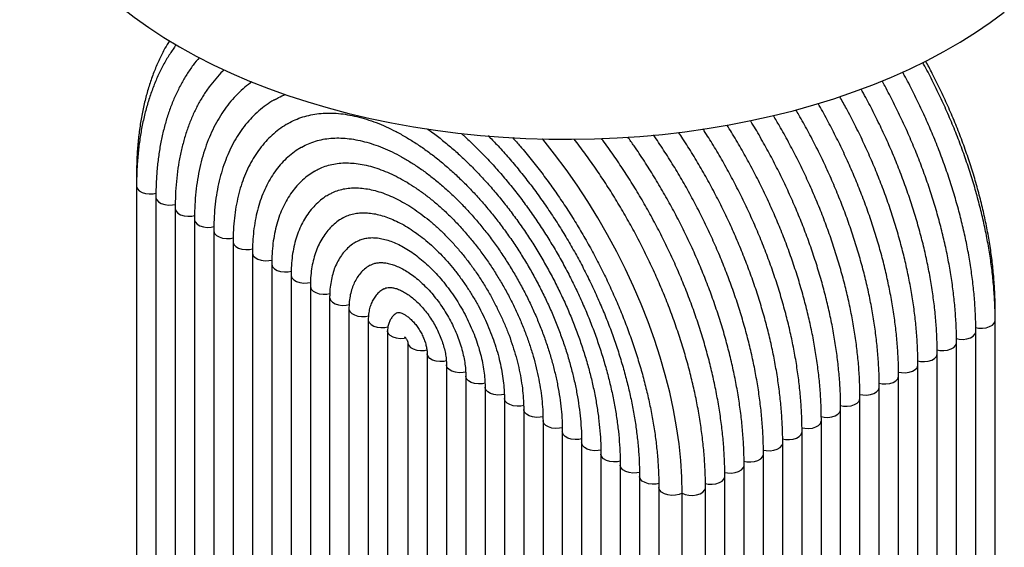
# Paper-space layout '_Isométrica' of a CAD drawing. Header units: millimetres. Extents: x -257 to 143, y -123 to 646.
# Tile 2 of 3: x -257 to 104, y 70 to 263. Entities that reach past the tile are written whole.
import ezdxf

# ---------------------------------------------------------------- set-up
doc = ezdxf.new("R2010")
doc.units = ezdxf.units.MM

psp = doc.layouts.new('_Isométrica')

# ---------------------------------------------------------------- linework, layer by layer
at = {"color": 7, "linetype": 'Continuous', "lineweight": 25}
for p, q in [((-163.27, 233.8), (-163.59, 233.62)), ((-153.53, 216.33), (-153.86, 216.13)), ((-213.77, 206.28), (-213.77, -10.1)), ((-143.18, 199.22), (-143.29, 199.15)), ((-206.7, 198.12), (-206.7, -14.19)), ((-199.63, 194.03), (-199.63, -18.27)), ((-192.56, 189.95), (-192.56, -22.35)), ((-185.49, 185.87), (-185.49, -26.43)), ((-178.42, 181.79), (-178.42, -30.51)), ((-171.35, 177.71), (-171.35, -34.6)), ((-164.28, 173.62), (-164.28, -38.68)), ((-157.2, 169.54), (-157.2, -42.76)), ((-150.13, 165.46), (-150.13, -46.84)), ((-123.26, 164.52), (-123.51, 164.37)), ((-143.06, 161.38), (-143.06, -50.92)), ((-135.99, 157.3), (-135.99, -55.01)), ((-118.43, 155.76), (-118.28, 155.86)), ((100.64, -59.29), (100.64, 157.09)), ((-128.92, 153.21), (-128.92, -59.09)), ((-121.85, 149.13), (-121.85, -63.17)), ((93.57, -63.37), (93.57, 148.93)), ((-114.42, 144.84), (-114.42, -67.46)), ((86.49, -67.46), (86.49, 144.84)), ((-107.35, 140.76), (-107.35, -71.54)), ((79.42, -71.54), (79.42, 140.76)), ((-100.28, 136.68), (-100.28, -75.62)), ((72.35, -75.62), (72.35, 136.68)), ((-93.21, 132.6), (-93.21, -79.7)), ((65.28, -79.7), (65.28, 132.6)), ((-86.14, 128.52), (-86.14, -83.78)), ((58.21, -83.78), (58.21, 128.52)), ((-79.07, 124.43), (-79.07, -87.87)), ((51.14, -87.87), (51.14, 124.43)), ((-72, 120.35), (-72, -91.95)), ((44.07, -91.95), (44.07, 120.35)), ((-64.93, 116.27), (-64.93, -96.03)), ((37, -96.03), (37, 116.27)), ((-57.86, 112.19), (-57.86, -100.11)), ((29.93, -100.11), (29.93, 112.19)), ((-50.79, 108.11), (-50.79, -104.19)), ((22.85, -104.19), (22.85, 108.11)), ((-43.71, 104.02), (-43.71, -108.28)), ((15.78, -108.28), (15.78, 104.02)), ((-36.64, 99.94), (-36.64, -112.36)), ((8.71, -112.36), (8.71, 99.94)), ((-29.57, 95.86), (-29.57, -116.44)), ((1.64, -116.44), (1.64, 95.86)), ((-22.5, 91.78), (-22.5, -120.52)), ((-5.43, -120.52), (-5.43, 91.78)), ((-13.97, -122.56), (-13.97, 89.74))]:
    psp.add_line(p, q, dxfattribs=at)
at = {"color": 7, "linetype": 'Continuous', "lineweight": 25, "flags": 128}
for points in [[(-256.57, 334.79), (-256.47, 331.16), (-256.03, 326.33), (-255.24, 321.52), (-254.11, 316.73), (-252.62, 311.97), (-250.8, 307.25), (-248.63, 302.58), (-246.12, 297.96), (-243.28, 293.41), (-240.12, 288.93), (-236.63, 284.54), (-232.83, 280.23), (-228.72, 276.01), (-224.3, 271.9), (-219.59, 267.9), (-214.6, 264.02), (-209.33, 260.26), (-203.79, 256.64), (-197.99, 253.15)], [(-197.99, 253.15), (-191.94, 249.8), (-185.66, 246.6), (-179.15, 243.56), (-172.42, 240.67), (-165.5, 237.96), (-158.38, 235.41), (-151.08, 233.03), (-143.61, 230.84), (-136, 228.83), (-128.24, 227), (-120.36, 225.36), (-112.37, 223.91), (-104.28, 222.66), (-96.1, 221.61), (-87.86, 220.75), (-79.56, 220.09), (-71.22, 219.64), (-62.85, 219.39), (-54.47, 219.34), (-46.1, 219.49), (-37.75, 219.84), (-29.43, 220.4), (-21.15, 221.15), (-12.94, 222.11), (-4.8, 223.26), (3.24, 224.61), (11.18, 226.16), (19, 227.89), (26.69, 229.81), (34.23, 231.91), (41.61, 234.2), (48.82, 236.66), (55.85, 239.29), (62.68, 242.1), (69.3, 245.06), (75.69, 248.18), (81.86, 251.45), (87.78, 254.87), (93.45, 258.43), (98.86, 262.13), (103.99, 265.95)], [(-13.97, 89.74), (-14.09, 95.61), (-14.47, 101.62), (-15.11, 107.74), (-16, 113.96), (-17.13, 120.27), (-18.51, 126.65), (-20.14, 133.07), (-22, 139.54), (-24.1, 146.02), (-26.43, 152.51), (-28.98, 158.98), (-31.74, 165.42), (-34.71, 171.81), (-37.89, 178.14), (-41.26, 184.39), (-44.81, 190.55), (-48.54, 196.59), (-52.43, 202.5), (-56.48, 208.28), (-60.68, 213.89), (-65.01, 219.33), (-65.09, 219.43)], [(-148.48, 207.7), (-148.26, 207.83), (-148.07, 207.94)], [(-138.81, 190.18), (-138.79, 190.19), (-138.16, 190.56)]]:
    psp.add_lwpolyline(points, dxfattribs=at)
at = {"color": 8, "linetype": 'Continuous', "lineweight": 25, "flags": 128}
for points in [[(-213.77, 202.2), (-213.76, 201.99), (-213.46, 201.19), (-212.78, 200.47), (-211.77, 199.89), (-210.52, 199.49), (-209.13, 199.32), (-207.71, 199.38), (-206.67, 199.58)], [(-206.7, 198.11), (-206.69, 197.91), (-206.39, 197.11), (-205.7, 196.39), (-204.7, 195.8), (-203.45, 195.41), (-202.06, 195.24), (-200.64, 195.3), (-199.61, 195.49)], [(-199.63, 194.03), (-199.62, 193.83), (-199.32, 193.02), (-198.63, 192.3), (-197.63, 191.72), (-196.38, 191.33), (-194.99, 191.15), (-193.57, 191.21), (-192.53, 191.42)], [(-192.56, 189.95), (-192.55, 189.75), (-192.24, 188.94), (-191.56, 188.22), (-190.56, 187.64), (-189.31, 187.25), (-187.92, 187.07), (-186.5, 187.13), (-185.46, 187.33)], [(-185.49, 185.87), (-185.48, 185.66), (-185.17, 184.86), (-184.49, 184.14), (-183.49, 183.56), (-182.24, 183.16), (-180.85, 182.99), (-179.43, 183.05), (-178.39, 183.25)], [(-178.42, 181.79), (-178.41, 181.58), (-178.1, 180.78), (-177.42, 180.06), (-176.41, 179.48), (-175.17, 179.08), (-173.77, 178.91), (-172.36, 178.97), (-171.32, 179.17)], [(-171.35, 177.7), (-171.33, 177.5), (-171.03, 176.7), (-170.35, 175.98), (-169.34, 175.39), (-168.09, 175), (-166.7, 174.83), (-165.28, 174.88), (-164.23, 175.09)], [(-164.28, 173.62), (-164.26, 173.42), (-163.96, 172.61), (-163.28, 171.89), (-162.27, 171.31), (-161.02, 170.92), (-159.63, 170.74), (-158.21, 170.8), (-157.18, 171)], [(-157.2, 169.54), (-157.19, 169.34), (-156.89, 168.53), (-156.21, 167.81), (-155.2, 167.23), (-153.95, 166.84), (-152.56, 166.66), (-151.14, 166.72), (-150.09, 166.92)], [(-150.13, 165.46), (-150.12, 165.25), (-149.82, 164.45), (-149.14, 163.73), (-148.13, 163.15), (-146.88, 162.75), (-145.49, 162.58), (-144.07, 162.64), (-143.03, 162.84)], [(-143.06, 161.38), (-143.05, 161.17), (-142.75, 160.37), (-142.07, 159.65), (-141.06, 159.07), (-139.81, 158.67), (-138.42, 158.5), (-137, 158.56), (-135.94, 158.77)], [(-135.99, 157.29), (-135.98, 157.09), (-135.68, 156.29), (-134.99, 155.57), (-133.99, 154.98), (-132.74, 154.59), (-131.35, 154.42), (-129.93, 154.47), (-128.84, 154.69)], [(-128.92, 153.21), (-128.91, 153.01), (-128.61, 152.2), (-127.92, 151.48), (-126.92, 150.9), (-125.67, 150.51), (-124.28, 150.33), (-122.86, 150.39), (-121.7, 150.63)], [(93.53, 150.39), (94.57, 150.19), (95.99, 150.13), (97.38, 150.3), (98.63, 150.7), (99.64, 151.28), (100.32, 152), (100.62, 152.8), (100.64, 153.01)], [(-115.13, 146.42), (-115.79, 146.31), (-117.21, 146.25), (-118.6, 146.43), (-119.85, 146.82), (-120.85, 147.4), (-121.53, 148.12), (-121.84, 148.93), (-121.85, 149.13)], [(86.46, 146.31), (87.5, 146.11), (88.92, 146.05), (90.31, 146.22), (91.56, 146.62), (92.57, 147.2), (93.25, 147.92), (93.55, 148.72), (93.57, 148.93)], [(-114.42, 144.84), (-114.41, 144.64), (-114.11, 143.84), (-113.43, 143.12), (-112.42, 142.53), (-111.17, 142.14), (-109.78, 141.97), (-108.36, 142.02), (-107.46, 142.19)], [(79.38, 142.23), (80.43, 142.02), (81.85, 141.97), (83.24, 142.14), (84.49, 142.53), (85.5, 143.12), (86.18, 143.84), (86.48, 144.64), (86.49, 144.85)], [(-100.34, 138.12), (-101.29, 137.94), (-102.71, 137.88), (-104.1, 138.06), (-105.35, 138.45), (-106.36, 139.03), (-107.04, 139.75), (-107.34, 140.56), (-107.35, 140.75)], [(72.31, 138.15), (73.36, 137.94), (74.78, 137.88), (76.17, 138.06), (77.42, 138.45), (78.43, 139.03), (79.11, 139.75), (79.41, 140.56), (79.42, 140.76)], [(-93.24, 134.05), (-94.22, 133.86), (-95.64, 133.8), (-97.03, 133.98), (-98.28, 134.37), (-99.29, 134.95), (-99.97, 135.67), (-100.27, 136.47), (-100.28, 136.67)], [(65.24, 134.06), (66.29, 133.86), (67.71, 133.8), (69.1, 133.98), (70.35, 134.37), (71.35, 134.95), (72.04, 135.67), (72.34, 136.47), (72.35, 136.68)], [(-86.17, 129.97), (-87.15, 129.78), (-88.57, 129.72), (-89.96, 129.89), (-91.21, 130.29), (-92.21, 130.87), (-92.9, 131.59), (-93.2, 132.39), (-93.21, 132.6)], [(58.17, 129.98), (59.22, 129.78), (60.64, 129.72), (62.03, 129.89), (63.28, 130.29), (64.28, 130.87), (64.97, 131.59), (65.27, 132.39), (65.28, 132.6)], [(-79.09, 125.88), (-80.08, 125.7), (-81.5, 125.64), (-82.89, 125.81), (-84.14, 126.21), (-85.14, 126.79), (-85.83, 127.51), (-86.13, 128.31), (-86.14, 128.52)], [(51.1, 125.9), (52.15, 125.7), (53.57, 125.64), (54.96, 125.81), (56.21, 126.21), (57.21, 126.79), (57.89, 127.51), (58.2, 128.31), (58.21, 128.52)], [(-72, 121.81), (-73.01, 121.61), (-74.43, 121.56), (-75.82, 121.73), (-77.07, 122.12), (-78.07, 122.7), (-78.75, 123.43), (-79.06, 124.23), (-79.07, 124.43)], [(44.03, 121.82), (45.08, 121.61), (46.5, 121.56), (47.89, 121.73), (49.14, 122.12), (50.14, 122.7), (50.82, 123.43), (51.13, 124.23), (51.14, 124.44)], [(-64.94, 117.72), (-65.94, 117.53), (-67.36, 117.47), (-68.75, 117.65), (-69.99, 118.04), (-71, 118.62), (-71.68, 119.34), (-71.99, 120.15), (-72, 120.35)], [(36.96, 117.74), (38, 117.53), (39.42, 117.47), (40.81, 117.65), (42.06, 118.04), (43.07, 118.62), (43.75, 119.34), (44.05, 120.15), (44.07, 120.35)], [(-57.88, 113.64), (-58.86, 113.45), (-60.28, 113.39), (-61.67, 113.57), (-62.92, 113.96), (-63.93, 114.54), (-64.61, 115.26), (-64.91, 116.06), (-64.93, 116.27)], [(29.89, 113.65), (30.93, 113.45), (32.35, 113.39), (33.74, 113.57), (34.99, 113.96), (36, 114.54), (36.68, 115.26), (36.98, 116.06), (37, 116.27)], [(-50.8, 109.56), (-51.79, 109.37), (-53.21, 109.31), (-54.6, 109.48), (-55.85, 109.88), (-56.86, 110.46), (-57.54, 111.18), (-57.84, 111.98), (-57.86, 112.19)], [(22.82, 109.57), (23.86, 109.37), (25.28, 109.31), (26.67, 109.48), (27.92, 109.88), (28.93, 110.46), (29.61, 111.18), (29.91, 111.98), (29.93, 112.19)], [(-43.73, 105.48), (-44.72, 105.29), (-46.14, 105.23), (-47.53, 105.4), (-48.78, 105.8), (-49.79, 106.38), (-50.47, 107.1), (-50.77, 107.9), (-50.79, 108.11)], [(15.74, 105.49), (16.79, 105.29), (18.21, 105.23), (19.6, 105.4), (20.85, 105.8), (21.86, 106.38), (22.54, 107.1), (22.84, 107.9), (22.85, 108.11)], [(-36.64, 101.4), (-37.65, 101.2), (-39.07, 101.15), (-40.46, 101.32), (-41.71, 101.71), (-42.72, 102.29), (-43.4, 103.02), (-43.7, 103.82), (-43.71, 104.03)], [(8.67, 101.41), (9.72, 101.2), (11.14, 101.15), (12.53, 101.32), (13.78, 101.71), (14.79, 102.29), (15.47, 103.02), (15.77, 103.82), (15.78, 104.03)], [(-29.57, 97.32), (-30.58, 97.12), (-32, 97.06), (-33.39, 97.24), (-34.64, 97.63), (-35.65, 98.21), (-36.33, 98.93), (-36.63, 99.74), (-36.64, 99.94)], [(1.6, 97.33), (2.65, 97.12), (4.07, 97.06), (5.46, 97.24), (6.71, 97.63), (7.72, 98.21), (8.4, 98.93), (8.7, 99.74), (8.71, 99.94)], [(-22.5, 93.23), (-23.51, 93.04), (-24.93, 92.98), (-26.32, 93.16), (-27.57, 93.55), (-28.57, 94.13), (-29.26, 94.85), (-29.56, 95.65), (-29.57, 95.86)], [(-5.47, 93.24), (-4.42, 93.04), (-3, 92.98), (-1.61, 93.16), (-0.36, 93.55), (0.64, 94.13), (1.33, 94.85), (1.63, 95.65), (1.64, 95.86)], [(-13.97, 89.74), (-15.1, 89.24), (-16.44, 88.96), (-17.86, 88.9), (-19.25, 89.07), (-20.5, 89.47), (-21.5, 90.05), (-22.19, 90.77), (-22.49, 91.57), (-22.5, 91.78)], [(-13.97, 89.74), (-12.83, 89.24), (-11.49, 88.96), (-10.07, 88.9), (-8.68, 89.07), (-7.43, 89.47), (-6.43, 90.05), (-5.75, 90.77), (-5.44, 91.57), (-5.43, 91.78)]]:
    psp.add_lwpolyline(points, dxfattribs=at)
at = {"color": 7, "linetype": 'Continuous', "lineweight": 25}
for points, knots in [([(-201.71, 255.45), (-202.27, 254.53), (-203.59, 252.36), (-205.43, 248.67), (-207.26, 244.44), (-208.86, 240), (-210.25, 235.35), (-211.41, 230.51), (-212.34, 225.49), (-213.05, 220.31), (-213.53, 214.97), (-213.75, 210.28), (-213.77, 207.34), (-213.77, 206.28)], [0, 0, 0, 0, 0.070743, 0.166786, 0.263189, 0.359914, 0.456911, 0.554128, 0.651513, 0.74902, 0.846607, 0.94424, 1, 1, 1, 1]), ([(-199.3, 253.92), (-200.05, 252.86), (-201.63, 250.65), (-203.76, 247.01), (-205.76, 243.06), (-207.54, 238.89), (-209.11, 234.51), (-210.46, 229.93), (-211.59, 225.15), (-212.48, 220.2), (-213.15, 215.08), (-213.59, 209.81), (-213.76, 205.49), (-213.77, 202.93), (-213.77, 202.2)], [0, 0, 0, 0, 0.080367, 0.167589, 0.255179, 0.343115, 0.431358, 0.519862, 0.608574, 0.697444, 0.786428, 0.875485, 0.964585, 1, 1, 1, 1]), ([(-190.78, 249.32), (-191.55, 248.38), (-193.18, 246.42), (-195.41, 243.14), (-197.53, 239.54), (-199.44, 235.7), (-201.14, 231.65), (-202.62, 227.39), (-203.87, 222.92), (-204.91, 218.27), (-205.71, 213.45), (-206.28, 208.46), (-206.64, 203.36), (-206.68, 199.85), (-206.7, 198.12)], [0, 0, 0, 0, 0.0749885, 0.1577088, 0.2408155, 0.3243096, 0.4081672, 0.4923467, 0.5767955, 0.6614575, 0.7462787, 0.8312101, 0.9162104, 1, 1, 1, 1]), ([(100.64, 153.01), (100.63, 154), (100.61, 156.87), (100.4, 161.71), (99.94, 167.55), (99.25, 173.48), (98.34, 179.49), (97.2, 185.56), (95.84, 191.68), (94.27, 197.84), (92.49, 204.03), (90.5, 210.23), (88.31, 216.42), (85.92, 222.6), (83.33, 228.76), (80.56, 234.88), (77.6, 240.93), (75.46, 245.13), (74.26, 247.27), (74.16, 247.45)], [0, 0, 0, 0, 0.033891, 0.098054, 0.1622, 0.226328, 0.290433, 0.354513, 0.418569, 0.4826, 0.546608, 0.610595, 0.674562, 0.738512, 0.802448, 0.866372, 0.930287, 0.994195, 1, 1, 1, 1]), ([(100.64, 157.09), (100.63, 158.07), (100.61, 160.89), (100.4, 165.65), (99.94, 171.39), (99.25, 177.23), (98.33, 183.14), (97.2, 189.11), (95.84, 195.13), (94.27, 201.19), (92.49, 207.27), (90.5, 213.36), (88.31, 219.45), (85.92, 225.52), (83.34, 231.56), (80.57, 237.56), (77.88, 243.03), (76.03, 246.47), (75.23, 247.95)], [0, 0, 0, 0, 0.0346293, 0.10018, 0.1657128, 0.231225, 0.296713, 0.3621747, 0.4276097, 0.4930187, 0.558403, 0.6237646, 0.6891057, 0.754429, 0.8197374, 0.8850337, 0.9503209, 1, 1, 1, 1]), ([(-181.65, 244.8), (-181.83, 244.64), (-182.94, 243.64), (-184.81, 241.56), (-187.23, 238.56), (-189.43, 235.29), (-191.44, 231.79), (-193.25, 228.06), (-194.83, 224.11), (-196.2, 219.95), (-197.35, 215.6), (-198.27, 211.06), (-198.96, 206.36), (-199.41, 201.49), (-199.61, 197.37), (-199.63, 194.85), (-199.63, 194.03)], [0, 0, 0, 0, 0.0149585, 0.0920568, 0.1694623, 0.2472407, 0.3254243, 0.4040128, 0.4829785, 0.5622744, 0.6418423, 0.7216213, 0.8015532, 0.8815868, 0.9616797, 1, 1, 1, 1]), ([(93.57, 148.93), (93.56, 149.92), (93.54, 152.79), (93.33, 157.63), (92.87, 163.47), (92.18, 169.4), (91.26, 175.41), (90.13, 181.48), (88.77, 187.6), (87.2, 193.76), (85.42, 199.95), (83.43, 206.14), (81.23, 212.34), (78.84, 218.52), (76.26, 224.68), (73.49, 230.79), (70.53, 236.85), (68.27, 241.25), (66.95, 243.61), (66.74, 244)], [0, 0, 0, 0, 0.033663, 0.097395, 0.16111, 0.224806, 0.28848, 0.35213, 0.415755, 0.479355, 0.542933, 0.60649, 0.670027, 0.733547, 0.797053, 0.860547, 0.924033, 0.987512, 1, 1, 1, 1]), ([(-171.54, 240.34), (-172.4, 239.7), (-174.21, 238.35), (-176.77, 235.97), (-179.25, 233.29), (-181.53, 230.34), (-183.61, 227.16), (-185.49, 223.75), (-187.16, 220.11), (-188.62, 216.25), (-189.86, 212.19), (-190.87, 207.94), (-191.65, 203.51), (-192.19, 198.91), (-192.51, 194.39), (-192.54, 191.36), (-192.56, 189.95)], [0, 0, 0, 0, 0.063822, 0.134714, 0.205828, 0.277264, 0.349091, 0.42134, 0.494006, 0.567055, 0.640433, 0.714076, 0.787918, 0.861898, 0.935964, 1, 1, 1, 1]), ([(86.49, 144.84), (86.49, 145.84), (86.47, 148.71), (86.26, 153.55), (85.8, 159.39), (85.11, 165.32), (84.19, 171.32), (83.06, 177.4), (81.7, 183.52), (80.13, 189.68), (78.35, 195.86), (76.36, 202.06), (74.16, 208.26), (71.77, 214.44), (69.19, 220.59), (66.42, 226.71), (63.46, 232.77), (61.05, 237.45), (59.58, 240.07), (59.21, 240.73)], [0, 0, 0, 0, 0.0333712, 0.0965498, 0.1597121, 0.2228556, 0.285977, 0.3490743, 0.4121473, 0.4751962, 0.5382223, 0.6012273, 0.6642132, 0.7271824, 0.7901374, 0.8530807, 0.9160151, 0.9789433, 1, 1, 1, 1]), ([(-163.25, 233.77), (-162.77, 234.06), (-161.49, 234.82), (-160.1, 235.38), (-159.24, 235.73)], [0, 0, 0, 0, 0.380081, 1, 1, 1, 1]), ([(72.35, 136.68), (72.35, 137.67), (72.33, 140.54), (72.12, 145.38), (71.66, 151.22), (70.97, 157.15), (70.05, 163.16), (68.91, 169.23), (67.56, 175.35), (65.99, 181.51), (64.2, 187.7), (62.21, 193.9), (60.02, 200.09), (57.63, 206.28), (55.05, 212.43), (52.28, 218.55), (49.32, 224.6), (46.48, 230.1), (44.54, 233.53), (43.72, 235)], [0, 0, 0, 0, 0.0325301, 0.0941165, 0.155687, 0.2172391, 0.2787697, 0.3402768, 0.4017601, 0.4632201, 0.5246578, 0.5860749, 0.6474734, 0.7088557, 0.770224, 0.831581, 0.8929293, 0.9542716, 1, 1, 1, 1]), ([(79.42, 140.76), (79.42, 141.76), (79.4, 144.63), (79.19, 149.47), (78.73, 155.31), (78.04, 161.24), (77.12, 167.24), (75.99, 173.31), (74.63, 179.44), (73.06, 185.6), (71.28, 191.78), (69.29, 197.98), (67.09, 204.18), (64.7, 210.36), (62.12, 216.51), (59.35, 222.63), (56.39, 228.69), (53.79, 233.73), (52.11, 236.71), (51.54, 237.73)], [0, 0, 0, 0, 0.032991, 0.09545, 0.157893, 0.220318, 0.28272, 0.345099, 0.407454, 0.469785, 0.532093, 0.594381, 0.656649, 0.718901, 0.781139, 0.843366, 0.905584, 0.967795, 1, 1, 1, 1]), ([(-163.34, 233.76), (-163.38, 233.74), (-164.42, 233.19), (-166.33, 231.86), (-169.04, 229.76), (-171.54, 227.37), (-173.87, 224.74), (-176, 221.87), (-177.93, 218.75), (-179.66, 215.4), (-181.18, 211.84), (-182.47, 208.06), (-183.54, 204.08), (-184.39, 199.92), (-185, 195.59), (-185.37, 191.18), (-185.48, 187.91), (-185.49, 186.15), (-185.49, 185.87)], [0, 0, 0, 0, 0.002755, 0.071564, 0.140355, 0.209265, 0.278433, 0.347972, 0.417952, 0.488399, 0.559299, 0.630606, 0.702251, 0.77416, 0.846258, 0.918479, 0.987072, 1, 1, 1, 1]), ([(65.28, 132.6), (65.27, 133.59), (65.26, 136.46), (65.05, 141.3), (64.59, 147.14), (63.9, 153.07), (62.98, 159.08), (61.84, 165.15), (60.49, 171.27), (58.92, 177.43), (57.13, 183.62), (55.14, 189.82), (52.95, 196.01), (50.56, 202.19), (47.98, 208.35), (45.2, 214.46), (42.26, 220.53), (39.12, 226.51), (36.96, 230.48), (35.8, 232.43), (35.8, 232.43)], [0, 0, 0, 0, 0.032026, 0.092659, 0.153275, 0.213874, 0.274451, 0.335006, 0.395536, 0.456044, 0.51653, 0.576996, 0.637443, 0.697875, 0.758292, 0.818699, 0.879097, 0.939489, 0.999877, 1, 1, 1, 1]), ([(-158.5, 224.96), (-158.21, 225.15), (-157.09, 225.85), (-155, 226.79), (-152.22, 227.77), (-149.3, 228.46), (-146.25, 228.86), (-143.1, 228.99), (-139.85, 228.83), (-136.5, 228.4), (-133.08, 227.7), (-129.58, 226.72), (-126.02, 225.48), (-122.41, 223.97), (-118.76, 222.19), (-115.09, 220.15), (-111.4, 217.86), (-107.71, 215.33), (-104.03, 212.55), (-100.39, 209.54), (-96.78, 206.32), (-93.23, 202.88), (-89.75, 199.24), (-86.35, 195.42), (-83.04, 191.42), (-79.84, 187.26), (-76.75, 182.96), (-73.8, 178.54), (-70.98, 174), (-68.32, 169.36), (-65.82, 164.64), (-63.48, 159.86), (-61.33, 155.03), (-59.35, 150.18), (-57.57, 145.31), (-55.99, 140.45), (-54.61, 135.62), (-53.43, 130.83), (-52.47, 126.1), (-51.72, 121.45), (-51.18, 116.89), (-50.85, 112.42), (-50.81, 109.55), (-50.79, 108.11)], [0, 0, 0, 0, 0.0094279, 0.0356057, 0.0617382, 0.0876767, 0.1133423, 0.1387184, 0.1638322, 0.1887317, 0.2134693, 0.2380925, 0.2626409, 0.2871451, 0.3116279, 0.3361052, 0.3605852, 0.3850762, 0.4095834, 0.4341093, 0.458655, 0.4832203, 0.5078039, 0.5324044, 0.5570196, 0.5816473, 0.6062852, 0.6309307, 0.6555812, 0.6802343, 0.7048871, 0.7295364, 0.7541795, 0.7788138, 0.8034367, 0.8280455, 0.852638, 0.8772117, 0.9017646, 0.9262949, 0.9508017, 0.9752848, 1, 1, 1, 1]), ([(51.14, 124.43), (51.13, 125.43), (51.11, 128.3), (50.91, 133.14), (50.44, 138.98), (49.75, 144.91), (48.84, 150.91), (47.7, 156.99), (46.35, 163.11), (44.77, 169.27), (42.99, 175.45), (41, 181.65), (38.81, 187.85), (36.42, 194.03), (33.83, 200.19), (31.06, 206.3), (28.11, 212.36), (24.98, 218.35), (22.1, 223.58), (20.19, 226.76), (19.44, 228.01)], [0, 0, 0, 0, 0.030829, 0.089195, 0.147545, 0.205878, 0.264191, 0.322482, 0.38075, 0.438996, 0.49722, 0.555426, 0.613613, 0.671785, 0.729944, 0.788093, 0.846233, 0.904367, 0.962498, 1, 1, 1, 1]), ([(58.21, 128.52), (58.2, 129.51), (58.18, 132.38), (57.98, 137.22), (57.52, 143.06), (56.82, 148.99), (55.91, 155), (54.77, 161.07), (53.42, 167.19), (51.85, 173.35), (50.06, 179.54), (48.07, 185.73), (45.88, 191.93), (43.49, 198.11), (40.91, 204.27), (38.13, 210.38), (35.19, 216.44), (32.05, 222.43), (29.54, 227.01), (28.01, 229.56), (27.65, 230.17)], [0, 0, 0, 0, 0.031432, 0.090939, 0.15043, 0.209904, 0.269357, 0.328787, 0.388194, 0.447579, 0.506942, 0.566286, 0.625611, 0.684921, 0.744217, 0.803502, 0.862779, 0.92205, 0.981318, 1, 1, 1, 1]), ([(-158.33, 225.07), (-158.54, 224.97), (-159.7, 224.34), (-161.66, 222.94), (-164.19, 220.87), (-166.52, 218.52), (-168.67, 215.93), (-170.63, 213.1), (-172.38, 210.03), (-173.92, 206.74), (-175.24, 203.23), (-176.35, 199.51), (-177.22, 195.61), (-177.86, 191.53), (-178.27, 187.3), (-178.41, 184.02), (-178.42, 182.16), (-178.42, 181.79)], [0, 0, 0, 0, 0.015495, 0.087739, 0.159984, 0.232408, 0.30518, 0.378427, 0.452221, 0.526579, 0.601466, 0.67681, 0.752518, 0.828494, 0.904649, 0.980906, 1, 1, 1, 1]), ([(37, 116.27), (36.99, 117.26), (36.97, 120.13), (36.76, 124.97), (36.3, 130.81), (35.61, 136.74), (34.7, 142.75), (33.56, 148.82), (32.2, 154.94), (30.63, 161.1), (28.85, 167.29), (26.86, 173.49), (24.67, 179.68), (22.28, 185.87), (19.69, 192.02), (16.92, 198.14), (13.97, 204.2), (10.85, 210.19), (7.55, 216.1), (4.75, 220.87), (2.99, 223.63), (2.45, 224.48)], [0, 0, 0, 0, 0.029452, 0.08521, 0.140953, 0.19668, 0.252388, 0.308074, 0.363739, 0.419382, 0.475006, 0.530611, 0.586199, 0.641772, 0.697332, 0.752883, 0.808425, 0.863962, 0.919496, 0.97503, 1, 1, 1, 1]), ([(44.07, 120.35), (44.06, 121.35), (44.04, 124.22), (43.84, 129.06), (43.37, 134.9), (42.68, 140.83), (41.77, 146.83), (40.63, 152.9), (39.27, 159.03), (37.7, 165.19), (35.92, 171.37), (33.93, 177.57), (31.74, 183.77), (29.35, 189.95), (26.76, 196.1), (23.99, 202.22), (21.04, 208.28), (17.92, 214.28), (14.61, 220.18), (12.3, 224.17), (11.05, 226.15), (11, 226.23)], [0, 0, 0, 0, 0.030137, 0.0871925, 0.1442334, 0.2012573, 0.2582611, 0.3152433, 0.3722034, 0.4291419, 0.4860597, 0.5429585, 0.59984, 0.6567065, 0.7135601, 0.7704032, 0.8272382, 0.8840676, 0.940894, 0.9977198, 1, 1, 1, 1]), ([(-107.32, 223.2), (-106.57, 222.67), (-104.52, 221.22), (-101.2, 218.59), (-97.37, 215.34), (-93.58, 211.86), (-89.85, 208.18), (-86.2, 204.3), (-82.63, 200.24), (-79.15, 196.01), (-75.79, 191.62), (-72.54, 187.09), (-69.42, 182.43), (-66.44, 177.65), (-63.61, 172.77), (-60.94, 167.82), (-58.44, 162.79), (-56.11, 157.72), (-53.97, 152.61), (-52.02, 147.48), (-50.26, 142.36), (-48.7, 137.25), (-47.35, 132.17), (-46.2, 127.14), (-45.27, 122.18), (-44.55, 117.3), (-44.05, 112.52), (-43.76, 108.09), (-43.73, 105.3), (-43.71, 104.02)], [0, 0, 0, 0, 0.021739, 0.059485, 0.097256, 0.135054, 0.172877, 0.210723, 0.248592, 0.286479, 0.324383, 0.362299, 0.400226, 0.438159, 0.476096, 0.514034, 0.551967, 0.589893, 0.627808, 0.66571, 0.703594, 0.741458, 0.779299, 0.817114, 0.8549, 0.892656, 0.930382, 0.968076, 1, 1, 1, 1]), ([(-94.86, 221.5), (-94.54, 221.22), (-92.89, 219.78), (-89.96, 216.97), (-86.07, 213.05), (-82.26, 208.92), (-78.53, 204.62), (-74.91, 200.15), (-71.4, 195.52), (-68, 190.75), (-64.74, 185.85), (-61.62, 180.84), (-58.65, 175.74), (-55.84, 170.54), (-53.2, 165.28), (-50.73, 159.97), (-48.44, 154.62), (-46.34, 149.24), (-44.43, 143.87), (-42.72, 138.5), (-41.22, 133.15), (-39.92, 127.85), (-38.84, 122.61), (-37.96, 117.44), (-37.31, 112.36), (-36.87, 107.39), (-36.67, 103.26), (-36.65, 100.81), (-36.64, 99.94)], [0, 0, 0, 0, 0.0094536, 0.0497555, 0.0900803, 0.1304267, 0.1707924, 0.2111752, 0.2515724, 0.2919813, 0.3323991, 0.3728231, 0.4132503, 0.4536779, 0.4941021, 0.5345198, 0.5749283, 0.6153246, 0.6557058, 0.6960691, 0.7364119, 0.7767316, 0.817026, 0.8572932, 0.8975319, 0.937742, 0.9779242, 1, 1, 1, 1]), ([(-85.03, 220.68), (-83.98, 219.61), (-81.58, 217.15), (-77.93, 213.08), (-74.07, 208.54), (-70.32, 203.82), (-66.67, 198.95), (-63.16, 193.95), (-59.77, 188.82), (-56.53, 183.58), (-53.43, 178.24), (-50.5, 172.81), (-47.73, 167.32), (-45.14, 161.77), (-42.73, 156.19), (-40.51, 150.58), (-38.48, 144.96), (-36.64, 139.35), (-35.02, 133.76), (-33.59, 128.21), (-32.38, 122.71), (-31.38, 117.27), (-30.6, 111.92), (-30.03, 106.67), (-29.68, 101.61), (-29.58, 98.04), (-29.57, 96.17), (-29.57, 95.86)], [0, 0, 0, 0, 0.032511, 0.074334, 0.116173, 0.158028, 0.199895, 0.241772, 0.283657, 0.325547, 0.36744, 0.409333, 0.451222, 0.493106, 0.534982, 0.576847, 0.618699, 0.660535, 0.702352, 0.74415, 0.785924, 0.827675, 0.8694, 0.911099, 0.952773, 0.992239, 1, 1, 1, 1]), ([(-76.06, 219.95), (-75.12, 218.89), (-72.82, 216.31), (-69.26, 211.99), (-65.38, 207.03), (-61.63, 201.93), (-58, 196.68), (-54.51, 191.32), (-51.16, 185.85), (-47.96, 180.28), (-44.92, 174.63), (-42.05, 168.91), (-39.36, 163.13), (-36.85, 157.32), (-34.52, 151.49), (-32.39, 145.64), (-30.45, 139.8), (-28.72, 133.97), (-27.19, 128.18), (-25.87, 122.44), (-24.77, 116.76), (-23.88, 111.16), (-23.2, 105.64), (-22.75, 100.24), (-22.53, 95.62), (-22.51, 92.84), (-22.5, 91.78)], [0, 0, 0, 0, 0.029573, 0.072507, 0.115455, 0.158413, 0.20138, 0.244353, 0.287331, 0.33031, 0.37329, 0.416266, 0.459237, 0.5022, 0.545154, 0.588096, 0.631023, 0.673935, 0.716828, 0.759701, 0.802552, 0.84538, 0.888185, 0.930967, 0.973725, 1, 1, 1, 1]), ([(8.71, 99.94), (8.71, 100.93), (8.69, 103.81), (8.48, 108.65), (8.02, 114.48), (7.33, 120.42), (6.41, 126.42), (5.27, 132.49), (3.92, 138.62), (2.35, 144.78), (0.57, 150.96), (-1.43, 157.16), (-3.62, 163.36), (-6.01, 169.54), (-8.59, 175.69), (-11.36, 181.81), (-14.31, 187.87), (-17.44, 193.86), (-20.73, 199.78), (-24.19, 205.6), (-27.8, 211.32), (-31.03, 216.18), (-33.1, 219.07), (-33.88, 220.15)], [0, 0, 0, 0, 0.026318, 0.076144, 0.125957, 0.175756, 0.225537, 0.275298, 0.325041, 0.374765, 0.42447, 0.47416, 0.523834, 0.573494, 0.623144, 0.672784, 0.722418, 0.772046, 0.821672, 0.871297, 0.920924, 0.970554, 1, 1, 1, 1]), ([(15.78, 104.02), (15.78, 105.02), (15.76, 107.89), (15.55, 112.73), (15.09, 118.57), (14.4, 124.5), (13.48, 130.5), (12.35, 136.58), (10.99, 142.7), (9.42, 148.86), (7.64, 155.04), (5.65, 161.24), (3.45, 167.44), (1.06, 173.62), (-1.52, 179.77), (-4.29, 185.89), (-7.24, 191.95), (-10.37, 197.94), (-13.66, 203.86), (-17.12, 209.68), (-20.7, 215.39), (-23.21, 219.08), (-24.45, 220.92)], [0, 0, 0, 0, 0.027134, 0.078505, 0.129863, 0.181205, 0.232529, 0.283834, 0.335119, 0.386384, 0.437631, 0.48886, 0.540075, 0.591275, 0.642464, 0.693644, 0.744816, 0.795983, 0.847147, 0.898311, 0.949477, 1, 1, 1, 1]), ([(22.85, 108.11), (22.85, 109.1), (22.83, 111.97), (22.62, 116.81), (22.16, 122.65), (21.47, 128.58), (20.55, 134.59), (19.42, 140.66), (18.06, 146.78), (16.49, 152.94), (14.71, 159.13), (12.72, 165.32), (10.52, 171.52), (8.13, 177.7), (5.55, 183.86), (2.78, 189.97), (-0.17, 196.03), (-3.3, 202.03), (-6.59, 207.94), (-10.05, 213.76), (-12.95, 218.41), (-14.74, 221.07), (-15.28, 221.86)], [0, 0, 0, 0, 0.0279345, 0.0808202, 0.1336923, 0.1865487, 0.2393865, 0.2922042, 0.3450015, 0.3977786, 0.4505367, 0.5032771, 0.5560016, 0.6087121, 0.6614106, 0.7140994, 0.7667807, 0.8194568, 0.8721301, 0.9248029, 0.9774771, 1, 1, 1, 1]), ([(29.93, 112.19), (29.92, 113.18), (29.9, 116.05), (29.69, 120.89), (29.23, 126.73), (28.54, 132.66), (27.63, 138.67), (26.49, 144.74), (25.13, 150.86), (23.56, 157.02), (21.78, 163.21), (19.79, 169.41), (17.6, 175.6), (15.2, 181.78), (12.62, 187.94), (9.85, 194.05), (6.9, 200.11), (3.77, 206.11), (0.48, 212.02), (-2.88, 217.71), (-5.22, 221.37), (-6.34, 223.13)], [0, 0, 0, 0, 0.028691, 0.083009, 0.137314, 0.191602, 0.245871, 0.300119, 0.354346, 0.408553, 0.46274, 0.516909, 0.571062, 0.6252, 0.679326, 0.733442, 0.78755, 0.841653, 0.895753, 0.949853, 1, 1, 1, 1]), ([(-153.39, 216.37), (-153.83, 216.12), (-155.17, 215.36), (-157.23, 213.81), (-159.55, 211.74), (-161.68, 209.4), (-163.62, 206.82), (-165.36, 204.01), (-166.89, 200.97), (-168.21, 197.7), (-169.31, 194.23), (-170.18, 190.57), (-170.81, 186.73), (-171.21, 182.8), (-171.34, 179.76), (-171.35, 178.07), (-171.35, 177.71)], [0, 0, 0, 0, 0.0377543, 0.1141408, 0.1905826, 0.2673202, 0.344553, 0.422417, 0.5009731, 0.5802089, 0.6600518, 0.7403905, 0.8210988, 0.9020554, 0.9790946, 1, 1, 1, 1]), ([(-153.49, 216.34), (-153.41, 216.39), (-152.57, 216.94), (-150.84, 217.74), (-148.26, 218.71), (-145.53, 219.37), (-142.69, 219.75), (-139.73, 219.86), (-136.67, 219.68), (-133.52, 219.23), (-130.3, 218.51), (-127, 217.52), (-123.64, 216.27), (-120.23, 214.74), (-116.79, 212.96), (-113.33, 210.92), (-109.86, 208.63), (-106.39, 206.1), (-102.95, 203.33), (-99.54, 200.34), (-96.19, 197.14), (-92.89, 193.73), (-89.68, 190.14), (-86.56, 186.37), (-83.55, 182.45), (-80.65, 178.38), (-77.89, 174.19), (-75.26, 169.88), (-72.79, 165.49), (-70.48, 161.02), (-68.34, 156.49), (-66.39, 151.92), (-64.62, 147.34), (-63.04, 142.75), (-61.67, 138.19), (-60.5, 133.66), (-59.54, 129.19), (-58.79, 124.79), (-58.25, 120.49), (-57.92, 116.27), (-57.88, 113.55), (-57.86, 112.19)], [0, 0, 0, 0, 0.002899, 0.030802, 0.058713, 0.086394, 0.113723, 0.140676, 0.167294, 0.193646, 0.219804, 0.245831, 0.271776, 0.297677, 0.323561, 0.349444, 0.375335, 0.401245, 0.427178, 0.453135, 0.479117, 0.505122, 0.531149, 0.557194, 0.583256, 0.60933, 0.635413, 0.661502, 0.687593, 0.713683, 0.739768, 0.765843, 0.791906, 0.817953, 0.84398, 0.869985, 0.895964, 0.921916, 0.947837, 0.973729, 1, 1, 1, 1]), ([(-5.43, 91.78), (-5.44, 92.77), (-5.45, 95.64), (-5.66, 100.48), (-6.12, 106.32), (-6.82, 112.25), (-7.73, 118.26), (-8.87, 124.33), (-10.22, 130.45), (-11.79, 136.61), (-13.58, 142.8), (-15.57, 149), (-17.76, 155.19), (-20.15, 161.37), (-22.73, 167.53), (-25.5, 173.64), (-28.46, 179.7), (-31.58, 185.7), (-34.87, 191.61), (-38.33, 197.44), (-41.94, 203.16), (-45.69, 208.76), (-49.55, 214.21), (-52.22, 217.71), (-53.54, 219.44)], [0, 0, 0, 0, 0.024623, 0.071239, 0.117844, 0.164435, 0.211009, 0.257565, 0.304104, 0.350625, 0.397129, 0.443617, 0.490091, 0.536553, 0.583005, 0.629448, 0.675884, 0.722316, 0.768745, 0.815174, 0.861604, 0.908037, 0.954475, 1, 1, 1, 1]), ([(1.64, 95.86), (1.63, 96.85), (1.62, 99.72), (1.41, 104.56), (0.95, 110.4), (0.26, 116.33), (-0.66, 122.34), (-1.8, 128.41), (-3.15, 134.53), (-4.72, 140.69), (-6.51, 146.88), (-8.5, 153.08), (-10.69, 159.27), (-13.08, 165.46), (-15.66, 171.61), (-18.43, 177.73), (-21.38, 183.79), (-24.51, 189.78), (-27.8, 195.7), (-31.26, 201.52), (-34.86, 207.24), (-38.62, 212.84), (-41.52, 216.97), (-43.2, 219.19), (-43.53, 219.63)], [0, 0, 0, 0, 0.025487, 0.073739, 0.121979, 0.170205, 0.218413, 0.266603, 0.314775, 0.362928, 0.411064, 0.459184, 0.507289, 0.555381, 0.603463, 0.651535, 0.699601, 0.747662, 0.795721, 0.843779, 0.891838, 0.9399, 0.987968, 1, 1, 1, 1]), ([(-148.08, 207.89), (-147.55, 208.19), (-146.29, 208.89), (-144.12, 209.68), (-141.6, 210.32), (-138.95, 210.66), (-136.19, 210.72), (-133.34, 210.51), (-130.4, 210.02), (-127.38, 209.27), (-124.29, 208.25), (-121.14, 206.96), (-117.95, 205.42), (-114.73, 203.61), (-111.5, 201.55), (-108.26, 199.25), (-105.04, 196.71), (-101.85, 193.95), (-98.71, 190.97), (-95.64, 187.79), (-92.64, 184.42), (-89.73, 180.88), (-86.93, 177.18), (-84.25, 173.34), (-81.7, 169.38), (-79.3, 165.32), (-77.05, 161.17), (-74.97, 156.96), (-73.07, 152.7), (-71.35, 148.41), (-69.82, 144.12), (-68.49, 139.85), (-67.36, 135.61), (-66.45, 131.42), (-65.74, 127.31), (-65.25, 123.3), (-64.97, 119.61), (-64.94, 117.31), (-64.93, 116.27)], [0, 0, 0, 0, 0.021852, 0.052108, 0.082076, 0.111565, 0.140545, 0.169086, 0.197295, 0.225272, 0.253103, 0.280849, 0.308557, 0.336256, 0.363962, 0.391687, 0.419441, 0.447227, 0.475045, 0.502894, 0.530771, 0.558672, 0.586593, 0.614529, 0.642477, 0.670431, 0.698386, 0.726337, 0.754278, 0.782205, 0.810112, 0.837996, 0.86585, 0.893673, 0.921458, 0.949206, 0.976914, 1, 1, 1, 1]), ([(-148.51, 207.67), (-149.25, 207.2), (-150.83, 206.22), (-153.01, 204.4), (-155.09, 202.3), (-156.97, 199.95), (-158.66, 197.36), (-160.14, 194.54), (-161.41, 191.5), (-162.46, 188.25), (-163.27, 184.81), (-163.85, 181.2), (-164.21, 177.47), (-164.25, 174.89), (-164.28, 173.62)], [0, 0, 0, 0, 0.074123, 0.155562, 0.237219, 0.319386, 0.402285, 0.486039, 0.570668, 0.656099, 0.742194, 0.828786, 0.915707, 1, 1, 1, 1]), ([(-143.27, 199.12), (-143.78, 198.83), (-145.07, 198.08), (-146.96, 196.58), (-148.95, 194.66), (-150.73, 192.5), (-152.31, 190.1), (-153.69, 187.47), (-154.86, 184.62), (-155.8, 181.56), (-156.51, 178.32), (-156.98, 174.9), (-157.18, 171.95), (-157.2, 170.14), (-157.2, 169.54)], [0, 0, 0, 0, 0.056014, 0.142636, 0.229389, 0.316689, 0.404863, 0.494114, 0.584498, 0.675932, 0.768232, 0.861166, 0.954502, 1, 1, 1, 1]), ([(-143.17, 199.18), (-142.77, 199.41), (-141.7, 200.03), (-139.8, 200.72), (-137.49, 201.29), (-135.06, 201.56), (-132.51, 201.57), (-129.87, 201.29), (-127.15, 200.76), (-124.35, 199.95), (-121.48, 198.88), (-118.56, 197.55), (-115.6, 195.96), (-112.62, 194.11), (-109.63, 192.02), (-106.66, 189.7), (-103.71, 187.14), (-100.81, 184.37), (-97.98, 181.41), (-95.22, 178.25), (-92.55, 174.93), (-90, 171.46), (-87.57, 167.85), (-85.28, 164.13), (-83.13, 160.32), (-81.15, 156.43), (-79.35, 152.5), (-77.72, 148.53), (-76.29, 144.56), (-75.05, 140.6), (-74.02, 136.68), (-73.2, 132.82), (-72.58, 129.04), (-72.18, 125.36), (-72.02, 122.48), (-72, 120.84), (-72, 120.35)], [0, 0, 0, 0, 0.020065, 0.053105, 0.08575, 0.117699, 0.148934, 0.179591, 0.209837, 0.239819, 0.269648, 0.299401, 0.329131, 0.358864, 0.388621, 0.418415, 0.448251, 0.478131, 0.508052, 0.53801, 0.567999, 0.598014, 0.628047, 0.658093, 0.688143, 0.718191, 0.748228, 0.778248, 0.808242, 0.838204, 0.868129, 0.898009, 0.927839, 0.957617, 0.987342, 1, 1, 1, 1]), ([(-138.16, 190.52), (-137.86, 190.7), (-136.97, 191.23), (-135.33, 191.81), (-133.24, 192.28), (-131.02, 192.47), (-128.7, 192.38), (-126.29, 192.02), (-123.8, 191.4), (-121.23, 190.52), (-118.61, 189.38), (-115.93, 187.98), (-113.23, 186.33), (-110.52, 184.43), (-107.81, 182.29), (-105.14, 179.94), (-102.51, 177.36), (-99.94, 174.6), (-97.46, 171.65), (-95.08, 168.54), (-92.81, 165.29), (-90.68, 161.92), (-88.69, 158.45), (-86.87, 154.91), (-85.21, 151.31), (-83.74, 147.69), (-82.45, 144.07), (-81.37, 140.46), (-80.49, 136.9), (-79.81, 133.41), (-79.35, 130.02), (-79.11, 127.02), (-79.08, 125.2), (-79.07, 124.43)], [0, 0, 0, 0, 0.018809, 0.055654, 0.091861, 0.126956, 0.16101, 0.194302, 0.227108, 0.259634, 0.292022, 0.324365, 0.356707, 0.389081, 0.421509, 0.453998, 0.486548, 0.519155, 0.551812, 0.584509, 0.617238, 0.649987, 0.682747, 0.715507, 0.748251, 0.780971, 0.813655, 0.846292, 0.878872, 0.911387, 0.94383, 0.976196, 1, 1, 1, 1]), ([(-138.15, 190.53), (-138.58, 190.28), (-139.75, 189.63), (-141.46, 188.27), (-143.29, 186.49), (-144.91, 184.46), (-146.33, 182.2), (-147.54, 179.72), (-148.53, 177.02), (-149.3, 174.13), (-149.82, 171.05), (-150.09, 168.15), (-150.12, 166.25), (-150.13, 165.46)], [0, 0, 0, 0, 0.05525, 0.148626, 0.242102, 0.336264, 0.431581, 0.528344, 0.626624, 0.726288, 0.827051, 0.928568, 1, 1, 1, 1]), ([(-133.37, 181.74), (-133.83, 181.47), (-134.95, 180.81), (-136.53, 179.45), (-138.11, 177.74), (-139.49, 175.78), (-140.66, 173.61), (-141.61, 171.23), (-142.33, 168.64), (-142.82, 165.87), (-143.04, 163.43), (-143.06, 161.9), (-143.06, 161.38)], [0, 0, 0, 0, 0.072368, 0.176183, 0.280301, 0.385566, 0.492626, 0.601828, 0.713166, 0.826311, 0.940743, 1, 1, 1, 1]), ([(-133.27, 181.8), (-132.98, 181.97), (-132.19, 182.45), (-130.77, 182.92), (-128.99, 183.26), (-127.09, 183.34), (-125.03, 183.15), (-122.88, 182.71), (-120.65, 182.01), (-118.35, 181.06), (-115.99, 179.85), (-113.6, 178.38), (-111.19, 176.67), (-108.78, 174.73), (-106.41, 172.57), (-104.08, 170.19), (-101.83, 167.63), (-99.66, 164.9), (-97.61, 162.02), (-95.68, 159.02), (-93.89, 155.92), (-92.27, 152.74), (-90.81, 149.52), (-89.54, 146.27), (-88.46, 143.03), (-87.58, 139.83), (-86.9, 136.69), (-86.43, 133.64), (-86.18, 130.91), (-86.15, 129.25), (-86.14, 128.52)], [0, 0, 0, 0, 0.0239113, 0.0661531, 0.1029713, 0.1420437, 0.1796015, 0.2161641, 0.2521783, 0.2879319, 0.3235987, 0.3592633, 0.3949796, 0.4307795, 0.4666738, 0.5026604, 0.5387296, 0.5748678, 0.6110591, 0.6472862, 0.6835317, 0.7197775, 0.7559999, 0.7921808, 0.8283024, 0.8643471, 0.9002987, 0.9361432, 0.9718717, 1, 1, 1, 1]), ([(-128.18, 173.19), (-128.46, 173.04), (-129.35, 172.56), (-130.66, 171.48), (-132.09, 169.98), (-133.31, 168.24), (-134.31, 166.3), (-135.1, 164.16), (-135.65, 161.82), (-135.94, 159.52), (-135.98, 157.97), (-135.99, 157.3)], [0, 0, 0, 0, 0.053721, 0.16971, 0.285618, 0.402793, 0.522382, 0.645107, 0.771104, 0.899894, 1, 1, 1, 1]), ([(-128.21, 173.18), (-127.95, 173.33), (-127.33, 173.68), (-126.2, 174), (-124.83, 174.19), (-123.3, 174.16), (-121.62, 173.9), (-119.77, 173.38), (-117.84, 172.61), (-115.84, 171.59), (-113.8, 170.32), (-111.73, 168.81), (-109.67, 167.07), (-107.64, 165.11), (-105.67, 162.95), (-103.78, 160.62), (-101.98, 158.14), (-100.31, 155.52), (-98.79, 152.82), (-97.42, 150.04), (-96.23, 147.23), (-95.22, 144.42), (-94.42, 141.64), (-93.81, 138.93), (-93.41, 136.31), (-93.23, 134.2), (-93.22, 133.01), (-93.21, 132.6)], [0, 0, 0, 0, 0.0312023, 0.0761326, 0.1179237, 0.1578154, 0.2001856, 0.2413784, 0.2820276, 0.3225146, 0.3630055, 0.4035995, 0.4443473, 0.485259, 0.5263225, 0.5675136, 0.6088024, 0.650156, 0.6915401, 0.7329182, 0.774246, 0.8154886, 0.8566117, 0.8975828, 0.9383735, 0.9789646, 1, 1, 1, 1]), ([(-123.23, 164.49), (-123.5, 164.35), (-124.28, 163.93), (-125.4, 162.94), (-126.56, 161.58), (-127.49, 160.02), (-128.21, 158.27), (-128.69, 156.35), (-128.9, 154.64), (-128.91, 153.57), (-128.92, 153.21)], [0, 0, 0, 0, 0.068744, 0.205779, 0.342317, 0.480718, 0.62304, 0.770662, 0.923816, 1, 1, 1, 1]), ([(-123.25, 164.51), (-123.01, 164.64), (-122.55, 164.88), (-121.66, 165.04), (-120.6, 165.05), (-119.36, 164.85), (-117.94, 164.41), (-116.41, 163.73), (-114.82, 162.81), (-113.17, 161.64), (-111.51, 160.25), (-109.88, 158.63), (-108.29, 156.82), (-106.78, 154.85), (-105.38, 152.73), (-104.11, 150.52), (-103, 148.24), (-102.07, 145.93), (-101.32, 143.65), (-100.77, 141.42), (-100.42, 139.29), (-100.29, 137.73), (-100.28, 136.9), (-100.28, 136.68)], [0, 0, 0, 0, 0.058117, 0.1096, 0.157092, 0.207699, 0.256077, 0.303708, 0.351263, 0.398994, 0.447048, 0.49545, 0.544163, 0.593124, 0.642253, 0.691469, 0.740686, 0.789792, 0.838703, 0.887338, 0.935622, 0.983501, 1, 1, 1, 1]), ([(-118.29, 155.84), (-118.66, 155.59), (-119.44, 155.09), (-120.36, 154.05), (-121.09, 152.84), (-121.58, 151.51), (-121.82, 150.26), (-121.84, 149.45), (-121.85, 149.13)], [0, 0, 0, 0, 0.167591, 0.345066, 0.520093, 0.696998, 0.880058, 1, 1, 1, 1]), ([(-118.27, 155.86), (-118.26, 155.86), (-118.25, 155.87), (-118.21, 155.89), (-117.93, 155.92), (-117.4, 155.86), (-116.65, 155.63), (-115.7, 155.17), (-114.64, 154.49), (-113.52, 153.57), (-112.38, 152.43), (-111.27, 151.1), (-110.25, 149.61), (-109.34, 148.02), (-108.57, 146.37), (-107.99, 144.73), (-107.59, 143.17), (-107.38, 141.82), (-107.36, 141.08), (-107.35, 140.76)], [0, 0, 0, 0, 0.019259, 0.090499, 0.151955, 0.209223, 0.269547, 0.328804, 0.388434, 0.449056, 0.510809, 0.573536, 0.636957, 0.700752, 0.76458, 0.828004, 0.890706, 0.952412, 1, 1, 1, 1]), ([(-115.62, 146.94), (-115.62, 146.94), (-115.65, 146.95), (-115.54, 146.88), (-115.36, 146.71), (-115.11, 146.43), (-114.87, 146.06), (-114.65, 145.65), (-114.51, 145.27), (-114.44, 144.98), (-114.42, 144.86), (-114.42, 144.85), (-114.42, 144.85)], [0, 0, 0, 0, 0.039897, 0.153176, 0.262527, 0.370626, 0.483734, 0.602205, 0.722735, 0.829172, 0.950052, 1, 1, 1, 1])]:
    psp.add_open_spline(points, degree=3, knots=knots, dxfattribs=at)

doc.saveas('drawing.dxf')
